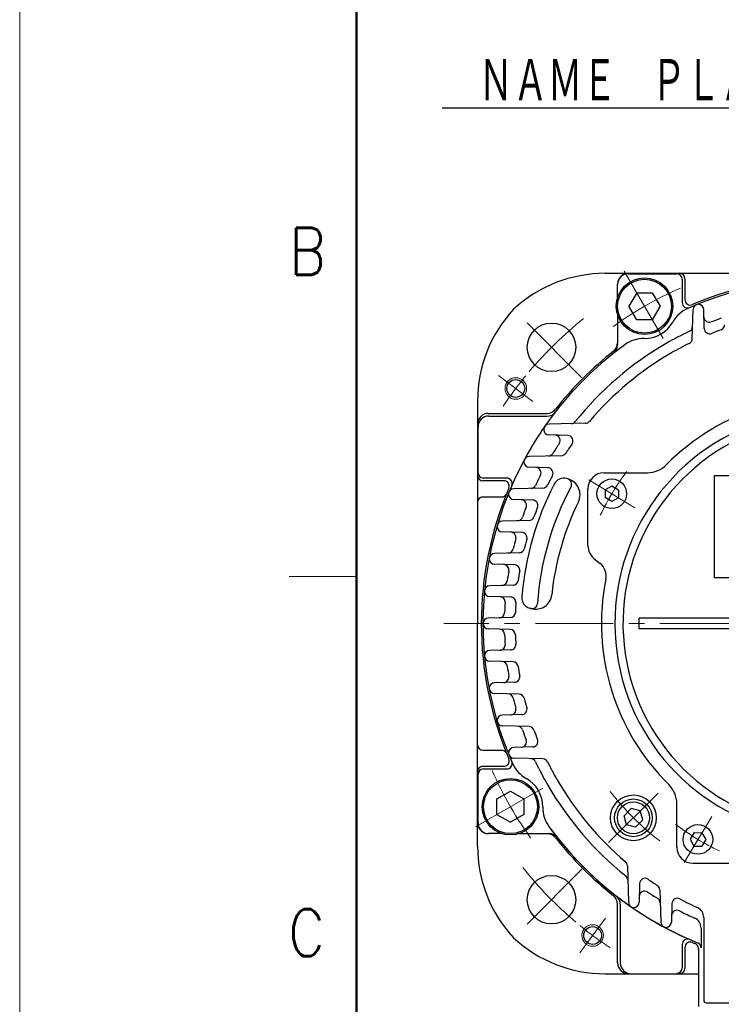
# Model space of a CAD drawing. Header units: millimetres. Extents: x 0 to 1076, y 0 to 742.
# Tile 33 of 125: x 0 to 130, y 417 to 600. Entities that reach past the tile are written whole.
import ezdxf

# ---------------------------------------------------------------- set-up
doc = ezdxf.new("R2010")
doc.units = ezdxf.units.MM
doc.header["$LTSCALE"] = 0.454724
doc.linetypes.add('CENTER', pattern=[50.8, 31.75, -6.35, 6.35, -6.35])
doc.layers.add('NoLayerName_001', color=7, linetype='Continuous')
doc.styles.get("Standard").update_dxf_attribs({"font": 'txt', "bigfont": 'extfont2'})
doc.dimstyles.get("Standard").update_dxf_attribs({"dimtxt": 2.5, "dimasz": 2.5, "dimexe": 1, "dimexo": 1, "dimtad": 1, "dimdec": 3, "dimzin": 0, "dimdsep": 46, "dimtxsty": 'Standard', "dimcen": 2.5, "dimadec": 3, "dimazin": 0, "dimtfac": 0.75, "dimtdec": 3, "dimtmove": 0, "dimatfit": 3, "dimfxl": 1, "dimarcsym": 0})

msp = doc.modelspace()

# ---------------------------------------------------------------- linework, layer by layer
at = {"layer": 'NoLayerName_001', "color": 7, "linetype": 'Continuous', "lineweight": 13}
msp.add_line((0, 0), (0, 742.5), dxfattribs=at)
at = {"layer": 'NoLayerName_001', "color": 7, "linetype": 'Continuous', "lineweight": 50}
msp.add_line((62.5, 25), (62.5, 717.5), dxfattribs=at)
at = {"layer": 'NoLayerName_001', "color": 7, "linetype": 'Continuous', "lineweight": 25}
for p, q in [((108.694, 552.5), (150, 552.5)), ((113, 552.4127), (122, 552.4127)), ((111, 547.9905), (111, 550.5)), ((123, 551.4127), (123, 547.0735)), ((123.5, 551.5), (123.5, 547.6152)), ((114.5566, 548.8897), (113.1132, 546.3897)), ((114.5566, 548.8897), (117.4434, 548.8897)), ((117.4434, 548.8897), (118.8867, 546.3897)), ((111, 544.7889), (111, 539.2204)), ((114.5566, 543.8897), (113.1132, 546.3897)), ((118.8867, 546.3897), (117.4434, 543.8897)), ((124.8587, 540.3666), (125.0003, 545.7756)), ((127.0918, 542.2554), (126.9997, 545.7756)), ((117.4434, 543.8897), (114.5566, 543.8897)), ((85, 528.807), (85, 487.5)), ((87, 526.5), (97.8973, 526.5)), ((87.0873, 526), (97.8871, 526)), ((105.0423, 524.6769), (98.2728, 524.4997)), ((85.0873, 515.5), (85.0873, 524)), ((101.7444, 522.4094), (98.2728, 522.5003)), ((100.5591, 518.6563), (94.5753, 518.4997)), ((98.045, 516.4095), (94.5753, 516.5003)), ((108.5, 515.4999), (116.5336, 515.4999)), ((89.8848, 514), (86, 514)), ((90.4265, 514.5), (86.0873, 514.5)), ((101.8588, 514.308), (101.5485, 514.397)), ((129, 514.9999), (171, 514.9999)), ((129, 495.9999), (129, 514.9999)), ((97.1334, 512.6413), (91.7244, 512.4997)), ((105.5, 501.9316), (105.5, 512.4999)), ((108.6902, 512.3214), (108.665, 510.8783)), ((109.9526, 513.0212), (108.6902, 512.3214)), ((111.1898, 512.2778), (109.9526, 513.0212)), ((111.1898, 512.2778), (111.1646, 510.8346)), ((86, 511), (89.4703, 511)), ((95.2446, 510.4082), (91.7244, 510.5003)), ((109.9022, 510.1349), (108.665, 510.8783)), ((111.1646, 510.8346), (109.9022, 510.1349)), ((94.5662, 506.6297), (89.6, 506.4997)), ((93.2107, 504.4058), (89.6, 504.5003)), ((92.7407, 500.6205), (88.1272, 500.4997)), ((106.613, 499.5994), (107.7632, 498.6688)), ((91.8632, 498.4025), (88.1272, 498.5003)), ((171, 495.9999), (129, 495.9999)), ((91.5866, 494.6129), (87.2602, 494.4997)), ((91.1551, 492.3984), (87.2602, 492.5003)), ((94.9678, 490.2765), (94.6575, 490.3655)), ((91.0638, 488.6068), (86.9738, 488.4997)), ((115, 486.5), (115, 488.5)), ((133.3, 488.5), (115, 488.5)), ((85, 446.194), (85, 487.5)), ((91.0638, 486.3932), (86.9738, 486.5003)), ((133.3, 486.5), (115, 486.5)), ((91.1551, 482.6016), (87.2602, 482.4997)), ((91.5866, 480.3871), (87.2602, 480.5003)), ((91.8632, 476.5975), (88.1272, 476.4997)), ((92.7407, 474.3795), (88.1272, 474.5003)), ((93.2107, 470.5942), (89.6, 470.4997)), ((94.5662, 468.3703), (89.6, 468.5003)), ((95.2446, 464.5918), (91.7244, 464.4997)), ((86, 464), (89.4703, 464)), ((97.1334, 462.3587), (91.7244, 462.5003)), ((86, 461), (89.8848, 461)), ((85.0873, 450.5), (85.0873, 459.5)), ((86.0873, 460.5), (90.4265, 460.5)), ((88.6103, 454.9434), (91.1103, 456.3867)), ((91.1103, 456.3867), (93.6103, 454.9434)), ((88.6103, 452.0566), (88.6103, 454.9434)), ((93.6103, 454.9434), (93.6103, 452.0566)), ((122, 445.9999), (122, 454.0335)), ((88.6103, 452.0566), (91.1103, 450.6132)), ((93.6103, 452.0566), (91.1103, 450.6132)), ((113.5373, 453.1586), (112.2165, 451.8378)), ((112.6648, 450.1648), (112.2165, 451.8378)), ((115.2103, 452.7103), (113.5373, 453.1586)), ((115.6586, 451.0373), (115.2103, 452.7103)), ((114.3378, 449.7165), (112.6648, 450.1648)), ((114.3378, 449.7165), (115.6586, 451.0373)), ((89.5095, 448.5), (87, 448.5)), ((92.7111, 448.5), (98.2796, 448.5)), ((125.2222, 448.6898), (124.4788, 447.4526)), ((125.2222, 448.6898), (126.6654, 448.6646)), ((126.6654, 448.6646), (127.3651, 447.4022)), ((124.4788, 447.4526), (125.1786, 446.1902)), ((125.1786, 446.1902), (126.6217, 446.165)), ((127.3651, 447.4022), (126.6217, 446.165)), ((112.8231, 442.5423), (113.0003, 435.7728)), ((125, 442.9999), (135.5683, 442.9999)), ((115.0906, 439.2444), (114.9997, 435.7728)), ((118.8437, 438.0591), (119.0003, 432.0753)), ((111, 424.5), (111, 435.3973)), ((111.5, 435.3871), (111.5, 424.5)), ((121.0905, 435.545), (120.9997, 432.0753)), ((127, 432.9564), (127, 417.5909)), ((126.5, 430.9867), (126.5, 427.2941)), ((123, 427.9265), (123, 423.5873)), ((123.5, 427.3848), (123.5, 423.5)), ((126, 427.1751), (126, 416.4)), ((108.693, 422.5), (126, 422.5)), ((127.5, 417.0909), (172.6, 417.0909))]:
    msp.add_line(p, q, dxfattribs=at)
at = {"layer": 'NoLayerName_001', "color": 4, "linetype": 'CENTER', "lineweight": 13}
for p, q in [((112.25, 552.8849), (119.75, 539.8945)), ((104.3916, 533.1084), (93.0779, 544.4221)), ((95.2935, 528.7243), (88.9044, 533.5388)), ((114.2133, 509.0028), (105.6416, 514.1532)), ((133.3, 487.5), (78.7464, 487.5)), ((84.6151, 449.75), (97.6055, 457.25)), ((109.3413, 446.8413), (118.5337, 456.0337)), ((128.4972, 451.7133), (123.3468, 443.1416)), ((104.3916, 441.8916), (93.0779, 430.5779)), ((108.7757, 432.7935), (103.9612, 426.4044))]:
    msp.add_line(p, q, dxfattribs=at)
at = {"layer": 'NoLayerName_001', "color": 2, "linetype": 'Continuous', "lineweight": 13}
msp.add_line((62.5, 496.25), (50, 496.25), dxfattribs=at)
at = {"layer": 'NoLayerName_001', "color": 7, "linetype": 'Continuous', "lineweight": 25}
for centre, radius in [((116, 546.3897), 5.25), ((116, 546.3897), 5), ((98.735, 538.765), 4.5), ((92.0989, 531.1316), 1.65), ((109.9274, 511.578), 2.75), ((91.1103, 453.5), 5.25), ((91.1103, 453.5), 5), ((113.9376, 451.4376), 4.25), ((113.9376, 451.4376), 3.5), ((113.9376, 451.4376), 2.98), ((125.922, 447.4274), 2.75), ((98.735, 436.235), 4.5), ((106.3684, 429.5989), 1.65)]:
    msp.add_circle(centre, radius, dxfattribs=at)
at = {"layer": 'NoLayerName_001', "color": 4, "linetype": 'Continuous', "lineweight": 13}
for centre in [(92.0989, 531.1316), (106.3684, 429.5989)]:
    msp.add_circle(centre, 2, dxfattribs=at)
at = {"layer": 'NoLayerName_001', "color": 7, "linetype": 'Continuous', "lineweight": 25}
for centre, radius, start, end in [((108.694, 527.5), 25, 90, 132.882), ((113, 550.5), 2, 90, 180), ((113, 550.4127), 2, 90, 180), ((122, 551.4127), 1, 0, 90), ((122.5, 551.5), 1, 0, 90), ((150, 487.5), 64, 36.0889, 113.945442), ((150, 487.5), 64.3, 90, 112.985948), ((124, 547.0735), 1, 180, 293.578178), ((124.5, 547.6152), 1, 180, 292.985948), ((126, 545.7495), 1, 1.5, 178.5), ((110, 528.807), 25, 137.118, 180), ((126.4597, 540.5081), 6, 113.945442, 150.650382), ((116, 546.3897), 6, 269.349624, 330.650382), ((128.0358, 544.4085), 1, 181.5, 291.104424), ((150, 487.5), 60, 109.21232, 111.104424), ((129.8706, 542.96), 1, 289.948513, 358.5), ((150, 487.5), 60, 115.313722, 120.000003), ((123.918, 542.6428), 1, 295.313722, 358.5), ((128.0915, 542.2815), 1, 181.5, 291.797701), ((150, 487.5), 58, 109.948513, 111.797701), ((150, 487.5), 64, 126.054563, 203.945442), ((150, 487.5), 60, 120.000003, 141.339192), ((109, 539.6027), 2, 308.199476, 0), ((109, 539.2204), 2, 308.404704, 0), ((115.8638, 534.3905), 6, 89.349624, 126.054563), ((150, 487.5), 58, 116.299733, 120.000003), ((123.859, 540.3928), 1, 296.299733, 358.5), ((150, 487.5), 64.3, 128.169645, 141.800524), ((150, 487.5), 58, 120.000003, 139.679644), ((150, 487.4999), 42, 78.675206, 135.402055), ((87, 524.5), 2, 90, 180), ((97.8871, 528), 2, 270, 322.147097), ((97.8973, 528.5), 2, 270, 321.800524), ((150, 487.4999), 39.5, 318.330134, 270.724608), ((87.0873, 524), 2, 90, 180), ((102.3677, 525.6072), 1, 271.5, 321.339192), ((105.0161, 525.6766), 1, 271.5, 319.679644), ((150, 487.4999), 38, 319.685091, 271.432544), ((98.2989, 523.5), 1, 91.5, 268.5), ((150, 487.5), 60, 146.156881, 148.256741), ((99.3355, 521.4722), 1, 326.156881, 88.5), ((101.7183, 521.4098), 1, 324.918436, 88.5), ((98.1247, 519.5929), 1, 271.5, 328.256741), ((100.5329, 519.656), 1, 271.5, 326.97417), ((150, 487.5), 58, 144.918436, 146.97417), ((94.6014, 517.5), 1, 91.5, 268.5), ((86.0873, 515.5), 1, 180, 270), ((95.7895, 515.4682), 1, 332.709955, 88.5), ((98.0188, 515.4098), 1, 331.767674, 88.5), ((108.5, 512.4999), 3, 90, 180), ((116.5336, 520.4999), 5, 270, 315.402055), ((86, 515), 1, 180, 270), ((89.8848, 513), 1, 337.014052, 90), ((90.4265, 513.5), 1, 336.421822, 90), ((150, 487.5), 60, 152.709955, 154.686278), ((150, 487.5), 58, 151.767674, 153.700267), ((100.9972, 512.4745), 2, 74, 152.994158), ((101.4691, 513.3795), 1, 331.930917, 74), ((101.0318, 511.4242), 3, 333.961381, 74), ((150, 487.5), 64.3, 157.014052, 202.985948), ((91.7505, 511.5), 1, 91.5, 268.5), ((150, 487.5), 57, 152.994158, 175.005842), ((94.8572, 513.582), 1, 271.5, 334.686278), ((150, 487.5), 54, 151.930917, 176.069083), ((97.1072, 513.641), 1, 271.5, 333.700267), ((86, 510), 1, 90, 180), ((89.4703, 512), 1, 270, 337.963855), ((93.0915, 509.4642), 1, 338.895576, 88.5), ((95.2185, 509.4085), 1, 338.202299, 88.5), ((150, 487.5), 51.5, 153.961381, 174.038619), ((150, 487.5), 60, 158.895576, 160.78768), ((150, 487.5), 58, 158.202299, 160.051487), ((89.6262, 505.5), 1, 91.5, 268.5), ((92.3974, 507.5733), 1, 271.5, 340.78768), ((94.54, 507.6294), 1, 271.5, 340.051487), ((91.1249, 503.4601), 1, 344.832576, 88.5), ((93.1846, 503.4061), 1, 344.359802, 88.5), ((150, 487.5), 60, 164.832576, 166.668277), ((150, 487.5), 58, 164.359802, 166.153347), ((90.6439, 501.5659), 1, 271.5, 346.668277), ((92.7146, 501.6201), 1, 271.5, 346.153347), ((108.5, 501.9316), 3, 180, 231.023832), ((88.1534, 499.5), 1, 91.5, 268.5), ((89.8179, 497.4557), 1, 350.606813, 88.5), ((150, 487.5), 60, 170.606813, 172.407654), ((91.837, 497.4029), 1, 350.337453, 88.5), ((150, 487.5), 58, 170.337453, 172.096689), ((105.8762, 496.3366), 3, 348.675206, 51.023832), ((89.5348, 495.5596), 1, 271.5, 352.407654), ((91.5604, 495.6126), 1, 271.5, 352.096689), ((150, 487.4999), 42, 168.675206, 225.402055), ((87.2864, 493.5), 1, 91.5, 268.5), ((89.1281, 491.4511), 1, 356.286243, 88.5), ((91.129, 491.3987), 1, 356.211161, 88.5), ((95.2088, 492.288), 2, 175.005842, 254), ((95.7947, 493.1603), 3, 254, 354.038619), ((150, 487.5), 60, 176.286243, 178.070399), ((150, 487.5), 58, 176.211161, 177.953995), ((95.1294, 491.2705), 1, 254, 356.069083), ((87, 487.5), 1, 91.5, 268.5), ((89.0346, 489.554), 1, 271.5, 358.070399), ((91.0376, 489.6064), 1, 271.5, 357.953995), ((89.0346, 485.446), 1, 1.929601, 88.5), ((91.0376, 485.3936), 1, 2.046005, 88.5), ((150, 487.5), 60, 181.929601, 183.713757), ((150, 487.5), 58, 182.046005, 183.788839), ((87.2864, 481.5), 1, 91.5, 268.5), ((89.1281, 483.5489), 1, 271.5, 3.713757), ((91.129, 483.6013), 1, 271.5, 3.788839), ((89.5348, 479.4404), 1, 7.592346, 88.5), ((150, 487.5), 60, 187.592346, 189.393187), ((91.5604, 479.3874), 1, 7.903311, 88.5), ((150, 487.5), 58, 187.903311, 189.662547), ((89.8179, 477.5443), 1, 271.5, 9.393187), ((91.837, 477.5971), 1, 271.5, 9.662547), ((88.1534, 475.5), 1, 91.5, 268.5), ((90.6439, 473.4341), 1, 13.331723, 88.5), ((150, 487.5), 60, 193.331723, 195.167424), ((92.7146, 473.3799), 1, 13.846653, 88.5), ((150, 487.5), 58, 193.846653, 195.640198), ((91.1249, 471.5399), 1, 271.5, 15.167424), ((93.1846, 471.5939), 1, 271.5, 15.640198), ((89.6262, 469.5), 1, 91.5, 268.5), ((92.3974, 467.4267), 1, 19.21232, 88.5), ((94.54, 467.3706), 1, 19.948513, 88.5), ((150, 487.5), 60, 199.21232, 201.104424), ((150, 487.5), 58, 199.948513, 201.797701), ((86, 465), 1, 180, 270), ((91.7505, 463.5), 1, 91.5, 268.5), ((93.0915, 465.5358), 1, 271.5, 21.104424), ((95.2185, 465.5915), 1, 271.5, 21.797701), ((89.4703, 463), 1, 22.036145, 90), ((89.8848, 462), 1, 270, 22.985948), ((94.8572, 461.418), 1, 25.313722, 88.5), ((86, 460), 1, 90, 180), ((90.4265, 461.5), 1, 270, 23.578178), ((96.9919, 463.9597), 6, 203.945442, 240.650382), ((150, 487.5), 60, 205.313722, 210.000003), ((97.1072, 461.359), 1, 26.299733, 88.5), ((150, 487.5), 58, 206.299733, 210.000003), ((86.0873, 459.5), 1, 90, 180), ((91.1103, 453.5), 6, 359.349624, 60.650382), ((150, 487.5), 60, 210.000003, 231.339192), ((150, 487.5), 58, 210.000003, 229.679644), ((117, 454.0335), 5, 360, 45.402055), ((103.1095, 453.3638), 6, 179.349624, 216.054563), ((87, 450.5), 2, 180, 270), ((87.0873, 450.5), 2, 180, 270), ((150, 487.5), 64, 216.054563, 247.856779), ((150, 487.5), 64, 216.054563, 246.030518), ((97.8973, 446.5), 2, 38.199476, 90), ((98.2796, 446.5), 2, 38.404704, 90), ((150, 487.5), 64.3, 218.169645, 231.800524), ((110, 446.194), 25, 180, 222.882), ((125, 445.9999), 3, 180, 270), ((111.8234, 442.5161), 1, 1.5, 49.679644), ((111.8928, 439.8677), 1, 1.5, 51.339192), ((116.0902, 439.2183), 1, 54.918436, 178.5), ((150, 487.5), 58, 234.918436, 236.97417), ((117.844, 438.0329), 1, 1.5, 56.97417), ((109, 435.3973), 2, 0, 51.800524), ((109.5, 435.3871), 2, 0, 52.147097), ((116.0278, 436.8355), 1, 56.156881, 178.5), ((150, 487.5), 60, 236.156881, 238.256741), ((114, 435.7989), 1, 181.5, 358.5), ((117.9071, 435.6247), 1, 1.5, 58.256741), ((122.0902, 435.5188), 1, 61.767674, 178.5), ((150, 487.5), 58, 241.767674, 245.480684), ((122.0318, 433.2895), 1, 62.709955, 178.5), ((150, 487.5), 60, 242.709955, 245.714083), ((150, 487.5), 60, 242.709955, 245.714083), ((125, 432.9564), 2, 0, 65.375682), ((120, 432.1014), 1, 181.5, 358.5), ((124.5, 430.9867), 2, 0, 65.714083), ((124.5, 430.9867), 2, 0, 65.714083), ((108.693, 447.5), 25, 227.118, 270), ((124, 427.9265), 1, 66.421822, 180), ((124.5, 427.3848), 1, 67.014052, 180), ((150, 487.5), 64.3, 247.014052, 247.489769), ((125, 427.1751), 1, 0, 67.489769), ((125.5, 427.2941), 1, 0, 67.856779), ((113, 424.5), 2, 180, 270), ((113.5, 424.5), 2, 180, 270), ((122, 423.5873), 1, 270, 0), ((122.5, 423.5), 1, 270, 0), ((127.5, 417.5909), 0.5, 180, 270)]:
    msp.add_arc(centre, radius, start, end, dxfattribs=at)
at = {"layer": 'NoLayerName_001', "color": 4, "linetype": 'CENTER', "lineweight": 13}
for centre, radius, start, end in [((150, 487.5), 68, 113.677408, 126.322598), ((150, 487.5), 72.5, 128.674495, 139.838452), ((150, 487.5), 72.5, 140.628971, 146.161548), ((150, 487.5), 46.75, 142.869185, 154.541488), ((150, 487.5), 68, 203.677408, 216.322598), ((150, 487.4999), 51, 217.692623, 232.307333), ((150, 487.5), 46.75, 232.869185, 244.541488), ((150, 487.5), 72.5, 218.674495, 229.838452), ((150, 487.5), 72.5, 230.628971, 236.161548)]:
    msp.add_arc(centre, radius, start, end, dxfattribs=at)

# ---------------------------------------------------------------- texts
at = {"layer": 'NoLayerName_001', "color": 3, "linetype": 'Continuous', "lineweight": 13, "insert": (149.375, 583.75), "char_height": 8.75, "attachment_point": 9, "line_spacing_factor": 0.6}
msp.add_mtext('\\A1;\\W0.6667;ＮＡＭＥ\u3000ＰＬＡＴＥ', dxfattribs=at)
at = {"layer": 'NoLayerName_001', "color": 2, "lineweight": 13, "char_height": 8.75, "attachment_point": 7}
for s, insert in [('\\A1;\\W0.8600;B', (50.0414, 552.2237)), ('\\A1;\\W0.8600;C', (49.8423, 425.7306))]:
    msp.add_mtext(s, dxfattribs=dict(at, insert=insert))

# ---------------------------------------------------------------- leaders
at = {"layer": 'NoLayerName_001', "color": 3, "linetype": 'Continuous', "lineweight": 13, "annotation_type": 0, "has_hookline": 1, "hookline_direction": 1, "text_width": 70.9135}
msp.add_leader([(160, 514.9999), (155, 583.125), (150, 583.125)], dimstyle='Standard', override={"dimtxt": 8.75, "dimasz": 5, "dimldrblk": 'OPEN30'}, dxfattribs=at)

doc.saveas('drawing.dxf')
